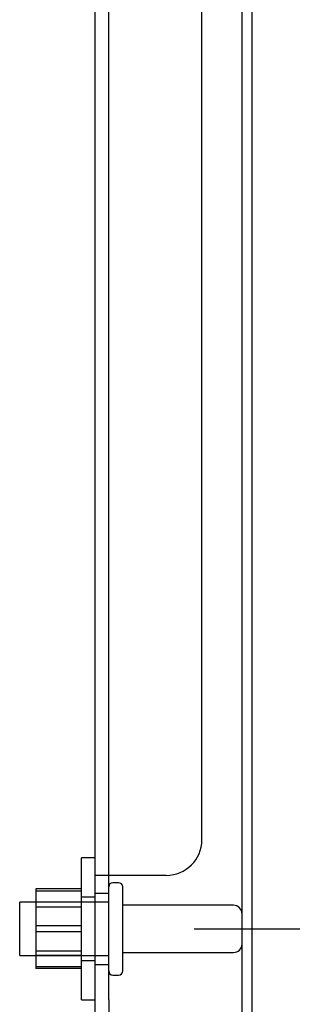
# Model space of a CAD drawing. Header units: inches. Extents: x 1 to 240, y -1 to 159.
# Tile 50 of 61: x 129.5 to 131.41, y 63.66 to 70.58. Entities that reach past the tile are written whole.
import ezdxf
from ezdxf.enums import TextEntityAlignment as Align
from ezdxf.lldxf.tags import DXFTag

# ---------------------------------------------------------------- set-up
doc = ezdxf.new("R2010")
doc.units = ezdxf.units.IN
doc.header["$MEASUREMENT"] = 0
for name, color, linetype in [('COM40680', 7, 'Continuous'), ('COM70726-5', 7, 'Continuous'), ('Default', 7, 'Continuous'), ('NTS166105', 7, 'Continuous'), ('STD26089', 7, 'Continuous'), ('WAF25059', 7, 'Continuous')]:
    doc.layers.add(name, color=color, linetype=linetype)
doc.styles.add('SEACAD_Times_New_Roman', font='times.ttf')
tags = doc.linetypes.add('HIDDEN2', pattern=[0.1875, 0.125, -0.0625]).pattern_tags.tags
tags[6:7] = [DXFTag(74, 4), DXFTag(75, 0), DXFTag(340, '0'), DXFTag(46, 0.0), DXFTag(50, 0.0), DXFTag(44, 0.0), DXFTag(45, 0.0)]
tags[4:5] = [DXFTag(74, 4), DXFTag(75, 0), DXFTag(340, '0'), DXFTag(46, 0.0), DXFTag(50, 0.0), DXFTag(44, 0.0), DXFTag(45, 0.0)]
doc.dimstyles.new('HAMMOND_(STH_-_240x160)', dxfattribs={"dimtxt": 1, "dimasz": 1.25, "dimexe": 0.5, "dimexo": 0.5, "dimgap": 0.25, "dimtad": 0, "dimtih": 1, "dimtoh": 1, "dimlfac": 0.125, "dimzin": 0, "dimdsep": 46, "dimtxsty": 'SEACAD_Times_New_Roman', "dimblk1": '_SE_FILLED', "dimblk2": '_SE_FILLED', "dimsah": 1, "dimcen": 0.5, "dimadec": 0, "dimazin": 0, "dimtfac": 0.8, "dimtofl": 0, "dimtmove": 0, "dimatfit": 3, "dimfxl": 1, "dimtolj": 1, "dimtzin": 0, "dimarcsym": 0})

# ---------------------------------------------------------------- blocks, each defined once
blk = doc.blocks.new('SE9')
at = {"layer": 'COM40680', "color": 7, "linetype": 'HIDDEN2'}
for p, q in [((130.0276, 64.5646), (130.0276, 95.0615)), ((130.1226, 64.5646), (130.1226, 95.0615)), ((130.7776, 64.8146), (130.7776, 94.8115)), ((130.0276, 63.6881), (130.0276, 64.5646)), ((130.1526, 64.5646), (130.0276, 64.5646)), ((130.1226, 63.6881), (130.1226, 64.5646)), ((130.5276, 64.5646), (130.1526, 64.5646)), ((130.1226, 64.4381), (130.0276, 64.4381)), ((130.0276, 63.9381), (130.1226, 63.9381)), ((130.0276, 63.4381), (130.0276, 63.6881)), ((130.1226, 63.6881), (130.1226, 63.4381))]:
    blk.add_line(p, q, dxfattribs=at)
blk.add_arc((130.5276, 64.8146), 0.25, 270, 0, dxfattribs=at)
at = {"layer": 'COM70726-5', "color": 7, "linetype": 'HIDDEN2'}
blk.add_line((131.0596, 61.9211), (131.0596, 97.7051), dxfattribs=at)
at = {"layer": 'COM70726-5', "color": 7, "linetype": 'Continuous'}
blk.add_line((131.1316, 61.9211), (131.1316, 97.7051), dxfattribs=at)
at = {"layer": 'NTS166105', "color": 7, "linetype": 'HIDDEN2'}
for p, q in [((129.6116, 64.469), (129.6116, 64.2102)), ((129.9316, 64.469), (129.6116, 64.469)), ((129.9316, 64.4532), (129.6116, 64.4532)), ((129.9316, 64.3756), (129.6116, 64.3756)), ((129.9316, 64.3417), (129.6116, 64.3417)), ((129.6116, 64.2102), (129.6116, 63.9224)), ((129.9316, 64.2102), (129.6116, 64.2102)), ((129.9316, 64.1681), (129.6116, 64.1681)), ((129.6116, 64.0344), (129.9316, 64.0344)), ((129.9316, 64.0006), (129.6116, 64.0006)), ((129.6116, 63.9224), (129.6116, 63.9094)), ((129.9316, 63.9224), (129.6116, 63.9224)), ((129.9316, 63.9094), (129.6116, 63.9094))]:
    blk.add_line(p, q, dxfattribs=at)
at = {"layer": 'STD26089', "color": 7, "linetype": 'HIDDEN2'}
for p, q in [((130.1926, 64.5131), (130.1526, 64.5131)), ((130.2226, 63.8931), (130.2226, 64.4831)), ((129.4976, 64.0006), (129.4976, 64.3756)), ((130.1226, 64.3756), (129.4976, 64.3756)), ((130.9996, 64.3541), (130.2226, 64.3541)), ((130.2226, 64.0221), (130.9996, 64.0221)), ((129.4976, 64.0006), (130.1226, 64.0006)), ((130.1526, 63.8631), (130.1926, 63.8631))]:
    blk.add_line(p, q, dxfattribs=at)
for centre, radius, start, end in [((130.1526, 64.4831), 0.03, 90, 180), ((130.1926, 64.4831), 0.03, 0, 90), ((130.9996, 64.2941), 0.06, 0, 90), ((130.9996, 64.0821), 0.06, 270, 0), ((130.1526, 63.8931), 0.03, 180, 270), ((130.1926, 63.8931), 0.03, 270, 0)]:
    blk.add_arc(centre, radius, start, end, dxfattribs=at)
at = {"layer": 'WAF25059', "color": 7, "linetype": 'HIDDEN2'}
for p, q in [((129.9316, 63.6881), (129.9316, 64.6881)), ((130.0276, 64.6881), (129.9316, 64.6881)), ((130.0276, 64.4106), (129.9316, 64.4106)), ((129.9316, 63.9656), (130.0276, 63.9656)), ((129.9316, 63.6881), (130.0276, 63.6881))]:
    blk.add_line(p, q, dxfattribs=at)
blk = doc.blocks.new('DMBLK2519')
at = {"layer": 'Default', "linetype": 'Continuous'}
for points in [[(134.9186, 65.4381), (134.5019, 65.4381), (134.7103, 64.1881)], [(134.9186, 60.6351), (134.7103, 61.8851), (134.5019, 60.6351)]]:
    blk.add_hatch(color=7, dxfattribs=at).paths.add_polyline_path(points)
at = {"layer": 'Default', "color": 7, "linetype": 'Continuous'}
for p, q in [((134.7103, 64.1881), (134.7103, 66.6881)), ((130.7226, 64.1881), (135.2103, 64.1881)), ((131.5347, 61.8851), (135.2103, 61.8851)), ((134.7103, 59.3851), (134.7103, 61.8851))]:
    blk.add_line(p, q, dxfattribs=at)
at = {"layer": 'Default', "color": 7, "linetype": 'Continuous', "style": 'SEACAD_Times_New_Roman'}
for s, p in [('I/S', (135.5223, 63.5366)), ('2.30', (132.1683, 63.5366))]:
    blk.add_text(s, height=1, dxfattribs=at).set_placement(p, align=Align.TOP_LEFT)
blk = doc.blocks.new('_SE_FILLED')
at = {"color": 0}
blk.add_line((0, 0), (-1, 0), dxfattribs=at)
blk.add_solid([(0, 0), (-1, -0.1665), (-1, 0.1665), (0, 0)], dxfattribs=at)
blk = doc.blocks.new('DMBLK2520')
at = {"layer": 'Default', "linetype": 'Continuous'}
for points in [[(134.9186, 78.5631), (134.7103, 79.8131), (134.5019, 78.5631)], [(134.9186, 65.4381), (134.5019, 65.4381), (134.7103, 64.1881)]]:
    blk.add_hatch(color=7, dxfattribs=at).paths.add_polyline_path(points)
at = {"layer": 'Default', "color": 7, "linetype": 'Continuous'}
for p, q in [((130.7226, 79.8131), (135.2103, 79.8131)), ((134.7103, 72.8506), (134.7103, 79.8131)), ((134.7103, 64.1881), (134.7103, 71.5006)), ((130.7226, 64.1881), (135.2103, 64.1881))]:
    blk.add_line(p, q, dxfattribs=at)
at = {"layer": 'Default', "color": 7, "linetype": 'Continuous', "style": 'SEACAD_Times_New_Roman'}
blk.add_text('15.63', height=1, dxfattribs=at).set_placement((133.0041, 72.5006), align=Align.TOP_LEFT)

msp = doc.modelspace()

# ---------------------------------------------------------------- block references
at = {"layer": 'Default'}
msp.add_blockref('SE9', (0, 0), dxfattribs=at)

# ---------------------------------------------------------------- dimensions: what is measured, and where the dimension line sits
at = {"layer": 'Default', "color": 7, "linetype": 'Continuous'}
for base, p1, p2, text, picture, middle, dimtype in [((134.7102636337, 64.1880505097), (130.2226495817, 64.1880505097), (130.2226495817, 79.8130505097), '\\A1;<>', 'DMBLK2520', (134.7102636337, 72.0005503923), 161), ((134.7103, 64.1881), (131.0347, 61.8851), (130.2226, 64.1881), '\\A1;<> I/S', 'DMBLK2519', (134.7103, 63.0366), 160)]:
    dim = msp.add_linear_dim(base=base, p1=p1, p2=p2, angle=90, text=text, dimstyle='HAMMOND_(STH_-_240x160)', override={"dimlfac": 1}, dxfattribs=at)
    dim.commit()
    dim.dimension.update_dxf_attribs({"geometry": picture, "text_midpoint": middle, "dimtype": dimtype})

doc.saveas('drawing.dxf')
